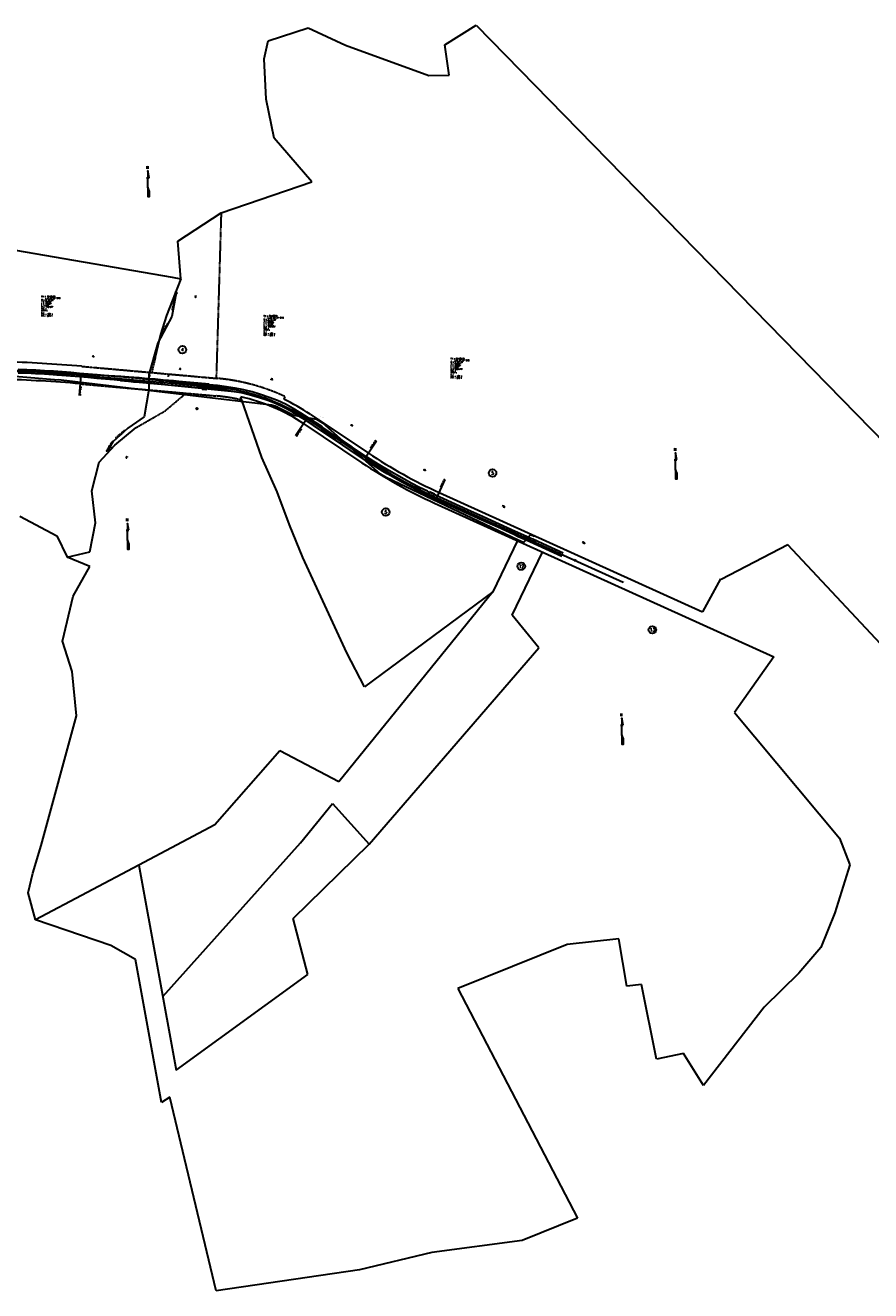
# Model space of a CAD drawing. Header units: feet. Extents: x 1619530 to 2197648, y 451737 to 1192146.
# Tile 2 of 42: x 2188738 to 2193553, y 451737 to 458941. Entities that reach past the tile are written whole.
import ezdxf
from ezdxf.enums import TextEntityAlignment as Align

# ---------------------------------------------------------------- set-up
doc = ezdxf.new("R2010")
doc.units = ezdxf.units.FT
doc.header["$LTSCALE"] = 0.5
doc.header["$MEASUREMENT"] = 0
for name, pattern in [('DGN Style 3', [51.251357, 36.608112, -14.643245]), ('PHANTOM', [2.5, 1.25, -0.25, 0.25, -0.25, 0.25, -0.25]), ('PHANTOM2', [1.25, 0.625, -0.125, 0.125, -0.125, 0.125, -0.125])]:
    doc.linetypes.add(name, pattern=pattern)
for name, color, linetype, lineweight in [('borings', 1, 'Continuous', 35), ('RD_EX_BldgApp_txCode', 7, 'Continuous', 0), ('RD_EX_Bridge', 1, 'Continuous', 30), ('RD_EX_DR_Pipe', 94, 'Continuous', 30), ('RD_EX_DR_Pipe_txCode', 7, 'Continuous', 0), ('RD_EX_DV_Prop', 7, 'Continuous', 30), ('RD_EX_DV_TX_Prop', 7, 'Continuous', 30), ('RD_EX_GuardRail', 30, 'Continuous', 30), ('RD_EX_Misc', 6, 'Continuous', 30), ('RD_EX_Road', 253, 'Continuous', 30), ('RD_EX_RW', 2, 'Continuous', 30), ('RD_EX_TX_BldgApp_ELEV', 216, 'Continuous', 0), ('RD_EX_TX_Driveway_ELEV', 216, 'Continuous', 0), ('RD_HC_Cl', 216, 'Continuous', 30), ('RD_HC_Data', 216, 'Continuous', 30), ('RD_HC_Data_Tic', 4, 'Continuous', 30), ('RD_HC_TX_Sta50', 7, 'Continuous', 30), ('RD_TX_Pipe_ElevEX', 212, 'Continuous', 30)]:
    doc.layers.add(name, color=color, linetype=linetype, lineweight=lineweight)
doc.styles.get("Standard").update_dxf_attribs({"font": 'simplex.shx'})
doc.styles.add('Style-ITALICS', font='ITALICS.shx')
doc.styles.add('Style-STANDARD', font='STANDARD.shx')
doc.styles.add('Style-Symbol', font='symbol.ttf')
doc.styles.add('Style-WORKING', font='WORKING.shx')

# ---------------------------------------------------------------- blocks, each defined once
blk = doc.blocks.new('NA1')
at = {"layer": 'RD_EX_Misc'}
for points in [[(0.1, 31.1), (0.1, 70.3), (7.9, 31.1)], [(0.1, -76.7), (0.1, -23.3), (9.9, -47.3), (9.9, -47.1), (9.9, -47.3), (9.9, -76.7)]]:
    blk.add_hatch(color=256, dxfattribs=at).paths.add_polyline_path(points)
for p, q in [((-7.8, 31.1), (0.1, 31.1)), ((0.1, -23.3), (0.1, 31.1)), ((7.9, 31.1), (7.9, 31.5))]:
    blk.add_line(p, q, dxfattribs=at)
at = {"layer": 'RD_EX_Misc', "flags": 128}
for points in [[(7.9, 31.1), (0.1, 70.3), (0.1, 70.3), (0.1, 31.1)], [(9.9, -47.3), (0.1, -23.3), (0.1, -76.7), (9.9, -76.7), (9.9, -47.1)]]:
    blk.add_lwpolyline(points, close=True, dxfattribs=at)
at = {"layer": 'RD_EX_Misc', "style": 'Style-STANDARD'}
blk.add_text('N', height=15, dxfattribs=at).set_placement((-3.2, 82.5), align=Align.CENTER)
blk = doc.blocks.new('FME-CPT red')
at = {"true_color": 0xffffff}
h = blk.add_hatch(color=7, dxfattribs=at)
h.dxf.hatch_style = 1
h.paths.add_polyline_path([(0, 0), (-0.1, 0), (-0.16, -0.09), (0, -0.09)])
h = blk.add_hatch(color=1)
h.dxf.hatch_style = 1
h.paths.add_polyline_path([(0, 0.17), (0, 0), (-0.1, 0)])
h = blk.add_hatch(color=7, dxfattribs=at)
h.dxf.hatch_style = 1
h.paths.add_polyline_path([(0, 0.17), (0, 0), (0.1, 0)])
h = blk.add_hatch(color=1)
h.dxf.hatch_style = 1
h.paths.add_polyline_path([(0, 0), (0.1, 0), (0.16, -0.09), (0, -0.09)])
at = {"color": 7, "lineweight": 35}
for p, q in [((0, 0.17), (-0.16, -0.09)), ((0, 0.17), (0.16, -0.09)), ((0.16, -0.09), (-0.16, -0.09))]:
    blk.add_line(p, q, dxfattribs=at)
for points in [[(0.23, 0), (-0.23, 0)], [(0, -0.21), (0, 0.25)]]:
    blk.add_lwpolyline(points, dxfattribs=at)
at = {"color": 7}
blk.add_lwpolyline([(0, 0), (0.1, 0), (0.16, -0.09), (0, -0.09)], close=True, dxfattribs=at)
blk = doc.blocks.new('FME-STB red')
h = blk.add_hatch(color=1)
edge = h.paths.add_edge_path()
edge.add_line((0, 0), (0, -0.14))
edge.add_arc((0, 0), 0.141, 270, 360)
edge.add_line((0.14, 0), (0, 0))
edge = h.paths.add_edge_path()
edge.add_line((-0.14, 0), (0, 0))
edge.add_line((0, 0), (0, 0.14))
edge.add_arc((0, 0), 0.141, 90, 180)
at = {"true_color": 0xffffff}
h = blk.add_hatch(color=7, dxfattribs=at)
edge = h.paths.add_edge_path()
edge.add_line((0, 0), (0, 0.14))
edge.add_arc((0, 0), 0.141, 0, 90, ccw=False)
edge.add_line((0.14, 0), (0, 0))
edge = h.paths.add_edge_path()
edge.add_line((-0.14, 0), (0, 0))
edge.add_line((0, 0), (0, -0.14))
edge.add_arc((0, 0), 0.141, 180, 270, ccw=False)
at = {"color": 7, "lineweight": 35}
for points in [[(0.23, 0), (-0.23, 0)], [(0, -0.23), (0, 0.23)]]:
    blk.add_lwpolyline(points, dxfattribs=at)
blk.add_circle((0, 0), 0.141, dxfattribs=at)
blk = doc.blocks.new('FME-AP red')
h = blk.add_hatch(color=1)
h.dxf.hatch_style = 1
h.paths.add_polyline_path([(-0.15, 0), (0, 0.15), (0, 0)])
at = {"true_color": 0xffffff}
h = blk.add_hatch(color=7, dxfattribs=at)
h.dxf.hatch_style = 1
h.paths.add_polyline_path([(0.15, 0), (0, 0.15), (0, 0)])
h = blk.add_hatch(color=7, dxfattribs=at)
h.dxf.hatch_style = 1
h.paths.add_polyline_path([(0, -0.15), (-0.15, 0), (0, 0)])
h = blk.add_hatch(color=1)
h.dxf.hatch_style = 1
h.paths.add_polyline_path([(0, -0.15), (0.15, 0), (0, 0)])
at = {"color": 7, "lineweight": 35}
for p, q in [((0, 0.15, 10.2), (-0.15, 0, 10.2)), ((0.15, 0, 10.2), (0, 0.15, 10.2)), ((0.15, 0, 10.2), (0, -0.15, 10.2)), ((-0.15, 0, 10.2), (0, -0.15, 10.2))]:
    blk.add_line(p, q, dxfattribs=at)
for points in [[(0.23, 0), (-0.23, 0)], [(0, 0.23), (0, -0.23)]]:
    blk.add_lwpolyline(points, dxfattribs=at)
blk = doc.blocks.new('fme-stb2 red')
h = blk.add_hatch(color=1)
h.dxf.hatch_style = 1
h.paths.add_polyline_path([(-0.14, 0.14), (0, 0.14), (0, 0), (-0.14, 0)])
at = {"true_color": 0xffffff}
h = blk.add_hatch(color=7, dxfattribs=at)
h.dxf.hatch_style = 1
h.paths.add_polyline_path([(0, 0), (-0.14, 0), (-0.14, -0.14), (0, -0.14)])
h = blk.add_hatch(color=7, dxfattribs=at)
h.dxf.hatch_style = 1
h.paths.add_polyline_path([(0.14, 0.14), (0, 0.14), (0, 0), (0.14, 0)])
h = blk.add_hatch(color=1)
h.dxf.hatch_style = 1
h.paths.add_polyline_path([(0, 0), (0.14, 0), (0.14, -0.14), (0, -0.14)])
at = {"color": 7, "lineweight": 35}
for points in [[(0.23, 0), (-0.23, 0)], [(0, -0.23), (0, 0.23)]]:
    blk.add_lwpolyline(points, dxfattribs=at)
at = {"color": 7, "lineweight": 35, "flags": 128}
blk.add_lwpolyline([(0.14, 0.14), (-0.14, 0.14), (-0.14, -0.14), (0.14, -0.14)], close=True, dxfattribs=at)

msp = doc.modelspace()

# ---------------------------------------------------------------- linework, layer by layer
at = {"layer": 'RD_EX_Bridge'}
for p, q in [((2189346.3746, 456936.5143), (2189344.2659, 456911.169)), ((2189718.5561, 456877.8038), (2189344.2659, 456911.169)), ((2189720.6615, 456903.1787), (2189346.3746, 456936.5143)), ((2189718.5561, 456877.8038), (2189720.6615, 456903.1787)), ((2191041.0713, 456284.3416), (2191030.2691, 456260.7569)), ((2191030.2691, 456260.7569), (2191057.0937, 456248.2844)), ((2191068.0655, 456271.6358), (2191041.0713, 456284.3416)), ((2191057.0937, 456248.2844), (2191068.0655, 456271.6358))]:
    msp.add_line(p, q, dxfattribs=at)
at = {"layer": 'RD_EX_DR_Pipe', "linetype": 'Continuous', "flags": 128}
msp.add_lwpolyline([(2191635.3518, 456030.0827), (2191615.7079, 456039.6881), (2191575.8341, 455996.022), (2191545.2659, 456010.2964), (2190793.8391, 456366.8927), (2190761.7865, 456386.0727), (2190431.8238, 456676.526), (2190399.2454, 456695.7014), (2190267.0308, 456718.6578), (2190249.4331, 456728.9678), (2190160.9822, 456771.6906), (2190140.6911, 456778.6147), (2188942.3718, 456919.9846), (2188905.3488, 456923.2786), (2187503.6691, 457039.3092), (2187477.9314, 457038.3294), (2187235.7319, 456912.1893), (2187210.4583, 456905.192)], dxfattribs=at)
at = {"layer": 'RD_EX_DV_Prop'}
for p, q in [((2190120.9552341, 458852.5662566), (2190349.7422698, 458925.6510041)), ((2190349.7422698, 458925.6510041), (2190562.6413168, 458827.1454748)), ((2191127.6505214, 458829.3364966), (2191306.6551928, 458940.5524167)), ((2191306.6551928, 458940.5524167), (2194517.9271491, 455656.3818867)), ((2190097.6528509, 458748.7647311), (2190120.9552341, 458852.5662566)), ((2190562.6413168, 458827.1454748), (2191035.5001876, 458654.5686221)), ((2191153.0713031, 458656.6870206), (2191127.6505214, 458829.3364966)), ((2190110.3632418, 458519.9776955), (2190097.6528509, 458748.7647311)), ((2191035.5001876, 458654.5686221), (2191153.0713031, 458656.6870206)), ((2190155.3622648, 458297.4180256), (2190110.3632418, 458519.9776955)), ((2190370.4128103, 458049.9626034), (2190155.3622648, 458297.4180256)), ((2189853.4763339, 457873.3181386), (2190370.4128103, 458049.9626034)), ((2189607.6779792, 457711.5008884), (2189853.4763339, 457873.3181386)), ((2188060.9170419, 457767.5604217), (2189573.7074905, 457506.4449604)), ((2189624.792105, 457497.6274915), (2189607.6779792, 457711.5008884)), ((2189624.792105, 457497.6274915), (2189543.17909, 457288.5196325)), ((2189573.7074905, 457506.4449604), (2189624.792105, 457497.6274915)), ((2189543.17909, 457288.5196325), (2189509.0302083, 457179.5763318)), ((2189509.0302083, 457179.5763318), (2189478.7317626, 457051.1211856)), ((2190084.8532209, 456479.9048055), (2189971.6121182, 456806.9922679)), ((2189247.54824, 456551.0185637), (2189369.9583562, 456651.091215)), ((2189158.0307709, 456453.5752206), (2189247.54824, 456551.0185637)), ((2190172.8991479, 456285.2294081), (2190084.8532209, 456479.9048055)), ((2189117.9513518, 456289.8597886), (2189158.0307709, 456453.5752206)), ((2189137.441033, 456108.8359304), (2189117.9513518, 456289.8597886)), ((2190242.7071565, 456097.807846), (2190172.8991479, 456285.2294081)), ((2188706.145113, 456145.5693796), (2188918.6180653, 456035.1540408)), ((2189105.5752897, 455942.7655104), (2189137.441033, 456108.8359304)), ((2190318.4540861, 455911.8426808), (2190242.7071565, 456097.807846)), ((2188918.6180653, 456035.1540408), (2188977.5823204, 455912.4679739)), ((2191540.4118563, 456007.0947369), (2191401.0782136, 455715.7543217)), ((2193081.582812, 455982.4871826), (2192701.5619851, 455786.5849734)), ((2194066.985654, 454929.3286893), (2193081.582812, 455982.4871826)), ((2188977.5823204, 455912.4679739), (2189105.5752897, 455942.7655104)), ((2189105.8969265, 455860.3160072), (2188977.5823204, 455912.4679739)), ((2190569.9336622, 455367.4731875), (2190318.4540861, 455911.8426808)), ((2191511.3851866, 455582.3081242), (2191683.6356301, 455942.2030625)), ((2189011.011923, 455691.0233582), (2189105.8969265, 455860.3160072)), ((2192696.9408602, 455788.6952503), (2192595.770014, 455601.3924674)), ((2188949.716768, 455434.8134099), (2189011.011923, 455691.0233582)), ((2191401.0782136, 455715.7543217), (2190523.0100519, 454634.1779257)), ((2191401.0782136, 455715.7543217), (2190669.5267579, 455175.0601659)), ((2191663.4010664, 455396.6030559), (2191511.3851866, 455582.3081242)), ((2189005.8755639, 455262.5146054), (2188949.716768, 455434.8134099)), ((2190697.0146137, 454278.4809869), (2191663.4010664, 455396.6030559)), ((2190669.5267579, 455175.0601659), (2190569.9336622, 455367.4731875)), ((2193001.9333328, 455344.9101475), (2192776.8278796, 455029.3934877)), ((2189030.5315732, 455009.1816188), (2189005.8755639, 455262.5146054)), ((2192776.8278796, 455029.3934877), (2193376.0616806, 454313.6539775)), ((2188828.8036076, 454271.704085), (2189030.5315732, 455009.1816188)), ((2190188.6983672, 454809.6624048), (2189818.1291369, 454390.0072274)), ((2190523.0100519, 454634.1779257), (2190188.6983672, 454809.6624048)), ((2190305.3066212, 454286.680716), (2190487.5777592, 454511.5973278)), ((2190487.5777592, 454511.5973278), (2190697.0146137, 454278.4809869)), ((2189818.1291369, 454390.0072274), (2189383.9156929, 454160.2782072)), ((2193376.0616806, 454313.6539775), (2193434.2119719, 454161.2601106)), ((2188781.9353954, 454113.4796524), (2188828.8036076, 454271.704085)), ((2189521.3844135, 453411.0654809), (2190305.3066212, 454286.680716)), ((2190263.1798295, 453855.2815271), (2190697.0146137, 454278.4809869)), ((2188754.8494242, 454002.8882885), (2188781.9353954, 454113.4796524)), ((2189383.9156929, 454160.2782072), (2188795.5213102, 453849.1264591)), ((2189383.9156929, 454160.2782072), (2189598.1258855, 452992.8198819)), ((2193434.2119719, 454161.2601106), (2193349.2203787, 453887.956686)), ((2188795.5213102, 453849.1264591), (2188754.8494242, 454002.8882885)), ((2193349.2203787, 453887.956686), (2193269.2846155, 453691.8352204)), ((2189226.1986087, 453701.4661804), (2188795.5213102, 453849.1264591)), ((2190347.1966155, 453537.3103061), (2190263.1798295, 453855.2815271)), ((2192117.6141397, 453739.6891079), (2191824.6257948, 453707.3345667)), ((2192163.8889687, 453471.5361644), (2192117.6141397, 453739.6891079)), ((2189366.4016203, 453622.377302), (2189226.1986087, 453701.4661804)), ((2191824.6257948, 453707.3345667), (2191200.9021402, 453457.48561)), ((2193269.2846155, 453691.8352204), (2193142.8745713, 453544.047007)), ((2189513.7945301, 452808.1213495), (2189366.4016203, 453622.377302)), ((2189598.1258855, 452992.8198819), (2190347.1966155, 453537.3103061)), ((2193142.8745713, 453544.047007), (2192946.7531057, 453350.7139983)), ((2191200.9021402, 453457.48561), (2191883.9424535, 452150.7216421)), ((2192247.4382378, 453480.2252884), (2192163.8889687, 453471.5361644)), ((2192332.3631115, 453055.1375714), (2192247.4382378, 453480.2252884)), ((2192946.7531057, 453350.7139983), (2192600.9844554, 452904.5609012)), ((2192487.5872099, 453087.6695681), (2192332.3631115, 453055.1375714)), ((2192600.9844554, 452904.5609012), (2192487.5872099, 453087.6695681)), ((2189560.5288673, 452838.6784162), (2189513.7945301, 452808.1213495)), ((2189825.834141, 451737.3025051), (2189560.5288673, 452838.6784162)), ((2191883.9424535, 452150.7216421), (2191567.58694, 452023.100952)), ((2191567.58694, 452023.100952), (2191053.5092305, 451954.7969207)), ((2191053.5092305, 451954.7969207), (2190641.887568, 451855.9358227)), ((2190641.887568, 451855.9358227), (2189825.834141, 451737.3025051))]:
    msp.add_line(p, q, dxfattribs=at)
at = {"layer": 'RD_EX_DV_Prop', "linetype": 'PHANTOM2'}
for p, q in [((2189853.4763339, 457873.3181386), (2189825.4725121, 456931.1895642)), ((2189478.7317626, 457051.1211856), (2189458.1506468, 456963.8642264)), ((2189533.0389259, 456744.3844205), (2189653.6012833, 456846.0832978)), ((2189369.9583562, 456651.091215), (2189533.0389259, 456744.3844205))]:
    msp.add_line(p, q, dxfattribs=at)
at = {"layer": 'RD_EX_DV_TX_Prop'}
for centre, radius in [((2189632.8869014, 457093.7773866), 21.3942821), ((2189715.3251641, 456757.9349986), 4.2788564), ((2191399.1934614, 456391.6029119), 21.3942821), ((2190791.0201867, 456169.5488252), 21.3942821), ((2191562.8549104, 455861.2967717), 21.3942821), ((2192309.5658363, 455499.4379844), 21.3942821)]:
    msp.add_circle(centre, radius, dxfattribs=at)
at = {"layer": 'RD_EX_GuardRail', "linetype": 'Continuous'}
for p, q in [((2191028.7221, 456260.5571), (2191057.9042, 456246.8411)), ((2191040.7181, 456285.7377), (2191069.4286, 456272.0439))]:
    msp.add_line(p, q, dxfattribs=at)
at = {"layer": 'RD_EX_GuardRail', "linetype": 'Continuous', "flags": 128}
for points in [[(2189785.1428, 456897.8727), (2189719.8613, 456903.6253), (2189672.8216, 456907.8412), (2189627.7756, 456911.8991), (2189582.7461, 456915.8756), (2189552.8054, 456918.6251), (2189522.8532, 456921.2365), (2189477.9486, 456925.4004), (2189447.447, 456928.1634), (2189417.5763, 456930.802), (2189387.5484, 456933.3673), (2189355.5431, 456936.154), (2189328.3133, 456938.4062), (2189282.6567, 456942.317), (2188175.8102, 457001.541), (2188145.6865, 457002.3435), (2188100.3413, 457003.3835)], [(2189781.5376, 456871.3893), (2189717.9041, 456877.4749), (2189670.6329, 456881.687), (2189625.6598, 456885.8397), (2189580.6974, 456889.7862), (2189550.7628, 456892.5798), (2189520.9018, 456895.1433), (2189476.1235, 456899.2184), (2189445.5193, 456901.8156), (2189415.9958, 456904.5945), (2189385.9118, 456907.2042), (2189353.9954, 456909.9717), (2189326.6346, 456912.3098), (2189280.4458, 456916.4424)]]:
    msp.add_lwpolyline(points, dxfattribs=at)
at = {"layer": 'RD_EX_Road', "flags": 128}
for points in [[(2189932.7143, 456875.2823), (2189346.4071, 456934.2637), (2189296.8877, 456937.6757), (2189246.445, 456942.0736), (2189147.2739, 456950.8853), (2189096.7976, 456955.1951), (2189046.9598, 456959.2427), (2188997.0559, 456963.2701), (2188948.0827, 456967.0953), (2188898.2061, 456970.7935), (2188847.5921, 456974.5107), (2188798.0102, 456977.4199), (2188747.3775, 456979.7116), (2188698.3148, 456981.2353)], [(2191794.1046, 455917.366), (2191703.4765, 455958.141), (2191611.663, 456000.2525), (2191589.9414, 456009.6516), (2191545.8625, 456029.2846), (2191520.5934, 456041.6805), (2191429.4732, 456082.9599), (2191338.4376, 456123.6809), (2191247.5719, 456164.8559), (2191155.7918, 456206.4197), (2191110.4745, 456226.8623), (2191064.6608, 456246.8831), (2191058.2789, 456250.576), (2191031.5855, 456263.8143), (2191019.8273, 456269.5388), (2190974.6581, 456291.7245), (2190929.6915, 456314.5508), (2190885.5258, 456338.3583), (2190842.021, 456362.6934), (2190803.3507, 456384.7167), (2190798.6634, 456387.5144), (2190775.9416, 456400.7199), (2190755.2737, 456413.3833), (2190712.8818, 456440.4952), (2190670.7517, 456467.437), (2190587.4445, 456522.6543), (2190504.3277, 456578.6091), (2190421.5213, 456633.7736), (2190379.6206, 456661.9071), (2190337.8486, 456690.2708), (2190296.6794, 456716.2005), (2190273.4467, 456730.1676), (2190257.3408, 456739.8566), (2190254.6148, 456742.0215), (2190211.3854, 456765.0606), (2190166.8406, 456785.2561), (2190120.2735, 456804.1321), (2190072.603, 456819.6545), (2190026.1808, 456833.3142), (2189977.0096, 456845.643), (2189929.3388, 456855.0012), (2189344.4838, 456913.027), (2189295.6915, 456917.2912), (2189245.1903, 456921.7162), (2189145.7314, 456930.6975), (2189095.2852, 456935.0872), (2189046.0725, 456939.1425), (2188995.7393, 456943.0541), (2188946.9198, 456947.1271), (2188917.0492, 456948.9645), (2188896.7853, 456950.3649), (2188846.6346, 456953.9815), (2188797.2099, 456956.9679), (2188747.0833, 456959.4696), (2188698.0345, 456961.0147)], [(2189929.3388, 456855.0012), (2189881.0413, 456863.0886), (2189831.2853, 456869.3308), (2189781.0063, 456873.9841), (2189718.5673, 456879.493)], [(2189932.7143, 456875.2823), (2189883.933, 456882.7937), (2189832.9032, 456889.4969), (2189782.9157, 456894.568), (2189720.4092, 456901.2809)], [(2191800.9288, 455936.3567), (2191710.5848, 455977.3218), (2191628.5539, 456014.4703), (2191620.1766, 456018.2016), (2191608.8774, 456023.3095), (2191528.5608, 456059.7798), (2191437.4885, 456101.1333), (2191346.0897, 456142.9524), (2191255.9057, 456183.3189), (2191164.5158, 456224.6429), (2191119.006, 456244.8594), (2191073.4662, 456266.6763), (2191066.8975, 456269.1166), (2191039.9472, 456281.8648), (2191027.9027, 456288.6364), (2190983.8088, 456309.6139), (2190939.4758, 456332.3003), (2190895.4067, 456356.0734), (2190851.5236, 456380.6786), (2190808.9391, 456405.5142), (2190766.5316, 456430.7872), (2190723.7842, 456457.612), (2190682.127, 456484.502), (2190598.8439, 456539.8365), (2190516.2814, 456594.9619), (2190432.946, 456651.0348), (2190426.4158, 456655.8099), (2190391.2512, 456679.404), (2190349.5122, 456706.5559), (2190307.192, 456733.4338), (2190264.3267, 456759.5871), (2190219.6675, 456783.5461), (2190174.5176, 456804.1367), (2190126.5248, 456822.7058), (2190078.636, 456838.9375), (2190030.5477, 456853.3002), (2189982.5321, 456865.4432), (2189932.7143, 456875.2823)]]:
    msp.add_lwpolyline(points, dxfattribs=at)
at = {"layer": 'RD_EX_RW', "linetype": 'PHANTOM'}
for p, q in [((2189058.9887001, 456999.3711836), (2189831.9480002, 456930.6135452)), ((2189050.1271629, 456899.7645916), (2189823.0876501, 456831.0068476))]:
    msp.add_line(p, q, dxfattribs=at)
at = {"layer": 'RD_EX_RW'}
for p, q in [((2189971.6121182, 456806.9922679), (2189965.0472271, 456825.9544074)), ((2190216.8768264, 456827.1332645), (2190209.6894071, 456811.7273888)), ((2190360.2119004, 456726.9972179), (2190691.9635036, 456505.4106599)), ((2190323.5537329, 456672.1138985), (2190655.305386, 456450.5273071)), ((2191096.1482698, 456280.8394854), (2192595.770014, 455601.3924674)), ((2191068.9101881, 456220.7222092), (2193001.9333328, 455344.9101475))]:
    msp.add_line(p, q, dxfattribs=at)
for centre, radius, start, end in [((2188419.9786554, 449815.7639698), 7211.9724375, 84.9166951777, 88.50783653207), ((2188419.9786554, 449815.7639698), 7111.9724375, 84.9167043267, 88.50783416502), ((2189729.8903111, 455783.3018977), 1068.8419112, 56.2598845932, 77.2903243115), ((2189729.8903126, 455783.3018975), 1134.8419107, 56.2598846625, 64.9891823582), ((2192264.8156476, 458860.2280508), 2831.7889772, 236.2598673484, 245.6257072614), ((2192264.8156476, 458860.2280508), 2897.7889772, 236.259868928, 245.6257037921)]:
    msp.add_arc(centre, radius, start, end, dxfattribs=at)
at = {"layer": 'RD_EX_RW', "linetype": 'PHANTOM'}
for centre, radius, start, end in [((2189729.8903126, 455783.3018975), 1151.8419112, 64.9891823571, 84.9167043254), ((2189729.8903111, 455783.3018977), 1051.8419112, 76.7142250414, 84.9167020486)]:
    msp.add_arc(centre, radius, start, end, dxfattribs=at)
at = {"layer": 'RD_HC_Cl'}
for p, q in [((2189597.8149, 457417.3209), (2189572.5738, 457283.4139)), ((2189572.5738, 457283.4139), (2189492.2615, 457132.6728)), ((2189492.2615, 457132.6728), (2189442.5443, 456952.0897)), ((2189054.5576432, 456949.5678657), (2189827.5177772, 456880.8101072)), ((2189442.5443, 456952.0897), (2189441.6483, 456867.3161)), ((2189441.6483, 456867.3161), (2189415.2248, 456710.971)), ((2189415.2248, 456710.971), (2189321.4455, 456647.0403)), ((2190341.8826856, 456699.5554973), (2190673.6350034, 456477.9684798)), ((2189321.4455, 456647.0403), (2189236.7458, 456569.1434)), ((2189236.7458, 456569.1434), (2189203.5035, 456513.568)), ((2191082.5298608, 456250.780467), (2192143.5902, 455770.0364))]:
    msp.add_line(p, q, dxfattribs=at)
at = {"layer": 'RD_HC_Cl', "extrusion": (0, 0, -1)}
for centre, radius, start, end in [((-2188419.9785355, 449815.7641714), 7161.9722, 91.49215996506, 95.08329909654), ((-2189729.8902201, 455783.3018235), 1101.8419, 95.0832990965, 123.7401132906)]:
    msp.add_arc(centre, radius, start, end, dxfattribs=at)
at = {"layer": 'RD_HC_Cl'}
msp.add_arc((2192264.8157803, 458860.2285805), 2864.7896, 236.2598867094, 245.6257221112, dxfattribs=at)
at = {"layer": 'RD_HC_Data', "linetype": 'Continuous'}
for p, q in [((2189054.5576432, 456949.5678657), (2189044.2833477, 456834.0664147)), ((2190341.8826856, 456699.5554973), (2190277.4767774, 456603.1292285)), ((2190673.6350034, 456477.9684798), (2190738.3797815, 456574.9020929)), ((2191082.5298608, 456250.780467), (2191130.0219901, 456355.6013443))]:
    msp.add_line(p, q, dxfattribs=at)
at = {"layer": 'RD_HC_Data_Tic', "linetype": 'Continuous'}
for p, q in [((2189597.8149, 457417.3209), (2189589.9533462, 457418.8027812)), ((2189597.8149, 457417.3209), (2189605.6764538, 457415.8390188)), ((2189579.291385, 457319.0514775), (2189583.2221619, 457318.3105369)), ((2189542.605043, 457227.1644414), (2189546.1352611, 457225.2836011)), ((2189495.5840357, 457138.9089891), (2189499.1142538, 457137.0281488)), ((2189467.5932431, 457043.0726154), (2189471.4497542, 457042.0108609)), ((2188814.4249673, 456966.8660309), (2188814.6452677, 456970.8599598)), ((2188914.2314953, 456960.6616378), (2188914.5075383, 456964.6521014)), ((2189013.9416678, 456953.0643326), (2189014.2733994, 456957.0505531)), ((2189113.5584219, 456944.3195209), (2189112.8495902, 456936.3509855)), ((2189113.5584219, 456944.3195209), (2189114.2672536, 456952.2880564)), ((2189213.1651154, 456935.4591248), (2189213.5195312, 456939.4433925)), ((2189312.7718088, 456926.5987287), (2189313.1262247, 456930.5829964)), ((2189412.3785023, 456917.7383325), (2189412.7329181, 456921.7226003)), ((2189442.484778, 456946.458126), (2189450.4843312, 456946.3735761)), ((2189511.9851957, 456908.8779364), (2189512.3396116, 456912.8622041)), ((2189611.5918892, 456900.0175403), (2189612.3007209, 456907.9860758)), ((2189438.1731738, 456846.75414), (2189442.1172421, 456846.0875628)), ((2189711.1985826, 456891.1571441), (2189711.5529985, 456895.1414119)), ((2189810.8052761, 456882.296748), (2189811.1596919, 456886.2810157)), ((2189910.0548422, 456870.3143724), (2189910.7088911, 456874.2605377)), ((2190007.8321096, 456849.5118772), (2190008.8411179, 456853.3825235)), ((2190103.321581, 456819.9331906), (2190100.6102565, 456812.4066563)), ((2190103.321581, 456819.9331906), (2190106.0329054, 456827.459725)), ((2190195.737263, 456781.8217809), (2190197.4284205, 456785.4466928)), ((2189421.5087423, 456748.1524325), (2189425.4528106, 456747.4858553)), ((2190284.3184635, 456735.4913506), (2190286.3311959, 456738.9480699)), ((2189363.7555476, 456675.8836691), (2189366.0086608, 456672.5786001)), ((2190368.5999978, 456681.7102278), (2190370.8217048, 456685.0364897)), ((2190451.7565445, 456626.1675528), (2190453.9782515, 456629.4938147)), ((2189219.4364282, 456540.2051116), (2189212.5708808, 456544.3117233)), ((2189285.5309997, 456614.0103336), (2189288.2387208, 456611.0661451)), ((2190534.9130911, 456570.6248778), (2190530.4696771, 456563.9723541)), ((2190534.9130911, 456570.6248778), (2190539.3565051, 456577.2774015)), ((2189219.4364282, 456540.2051116), (2189226.3019755, 456536.0985)), ((2190618.0696378, 456515.0822028), (2190620.2913448, 456518.4084647)), ((2190701.3322879, 456459.6997177), (2190703.5153222, 456463.0514875)), ((2190786.0619503, 456406.5972792), (2190788.1266797, 456410.0231941)), ((2190872.5932456, 456356.4842113), (2190874.5371545, 456359.9800972)), ((2190960.8207489, 456309.4215689), (2190957.1793086, 456302.2983735)), ((2190960.8207489, 456309.4215689), (2190964.4621892, 456316.5447643)), ((2191050.6369686, 456265.4666905), (2191052.3322817, 456269.0896608)), ((2191141.6342702, 456224.0015054), (2191143.2850524, 456227.6449815)), ((2191232.7211728, 456182.7319504), (2191234.371955, 456186.3754265)), ((2191323.8080755, 456141.4623954), (2191325.4588577, 456145.1058715)), ((2191414.8949781, 456100.1928404), (2191411.5934137, 456092.9058882)), ((2191414.8949781, 456100.1928404), (2191418.1965425, 456107.4797926)), ((2191505.9818807, 456058.9232854), (2191507.6326629, 456062.5667615)), ((2191597.0687833, 456017.6537304), (2191598.7195655, 456021.2972065)), ((2191688.155686, 455976.3841754), (2191689.8064682, 455980.0276515)), ((2191779.2425886, 455935.1146204), (2191780.8933708, 455938.7580965)), ((2191870.3294912, 455893.8450654), (2191867.0279268, 455886.5581132)), ((2191870.3294912, 455893.8450654), (2191873.6310556, 455901.1320176)), ((2191961.4163939, 455852.5755104), (2191963.0671761, 455856.2189865)), ((2192052.5032965, 455811.3059554), (2192054.1540787, 455814.9494315)), ((2192143.5901991, 455770.0364004), (2192145.2409813, 455773.6798765))]:
    msp.add_line(p, q, dxfattribs=at)

# ---------------------------------------------------------------- block references
at = {"layer": 'borings', "linetype": 'DGN Style 3'}
for name, p, xscale, yscale, zscale, rotation in [('FME-CPT red', (2189577.002, 456907.8, 42.044), 25, 25, 25, 355), ('fme-stb2 red', (2189749.726, 456872.791, 41.015), 22, 22, 22, 355), ('FME-AP red', (2189750.749, 456882.674, 41.549), 23, 23, 23, 355), ('FME-STB red', (2189751.673, 456892.588, 42.134), 23, 23, 23, 354.9167009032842)]:
    msp.add_blockref(name, p, dxfattribs=dict(at, xscale=xscale, yscale=yscale, zscale=zscale, rotation=rotation))
at = {"layer": 'RD_EX_Misc'}
for p in [(2189436.1710225, 458041.956512), (2192441.4744024, 456436.1110696), (2189320.5824309, 456034.649709), (2192135.5046013, 454925.5276449)]:
    msp.add_blockref('NA1', p, dxfattribs=at)

# ---------------------------------------------------------------- texts
at = {"layer": 'borings', "color": 7, "linetype": 'DGN Style 3', "char_height": 4, "attachment_point": 1, "rotation": 354.9167009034}
for s, width, insert in [('CPT-2', 8.477486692, (2189580.3237273, 456914.4965224)), ('BS-2', 8.429714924, (2189754.7815577, 456869.4527781)), ('STB-2/DH-1', 8.429714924, (2189756.7206242, 456900.5361352)), ('DMT-2', 8.429714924, (2189758.4107477, 456884.2949034))]:
    msp.add_mtext_dynamic_manual_height_columns(s, width=width, gutter_width=2.4375, heights=[0], dxfattribs=dict(at, insert=insert))
at = {"layer": 'RD_EX_BldgApp_txCode', "style": 'Style-WORKING'}
for p in [(2188916.0013625, 456909.733), (2188930.8437625, 456906.8538)]:
    msp.add_text('C 28X28 BRICK', height=1, dxfattribs=at).set_placement(p, align=Align.TOP_CENTER)
for s, p in [('1715', (2188915.8085203, 456911.733)), ('1714', (2188930.6745409, 456908.8538))]:
    msp.add_text(s, height=1, dxfattribs=at).set_placement(p, align=Align.CENTER)
at = {"layer": 'RD_EX_DR_Pipe_txCode', "style": 'Style-WORKING'}
for s, p in [('1718', (2188905.6910203, 456925.2786)), ('1701', (2188942.6706829, 456921.9846)), ('1643', (2190140.9388191, 456780.6147)), ('1640', (2190161.1865817, 456773.6906)), ('1628', (2190249.6572595, 456730.9678)), ('1625', (2190267.2549595, 456720.6578)), ('1610', (2190399.493073, 456697.7014)), ('1608', (2190432.0045611, 456678.526)), ('1564', (2190762.0342801, 456388.0727)), ('1554', (2190794.1343059, 456368.8927)), ('1475', (2191616.006829, 456041.6881)), ('1506', (2191545.4468442, 456012.2964)), ('1489', (2191576.1056243, 455998.022)), ('1468', (2191635.5995191, 456032.0827))]:
    msp.add_text(s, height=1, dxfattribs=at).set_placement(p, align=Align.CENTER)
for s, p in [('PB', (2188905.4039282, 456921.2786)), ('PA 30" RC', (2188942.8120067, 456917.9846)), ('PB', (2190140.7462282, 456776.6147)), ('PA 36" RC', (2190161.4183793, 456769.6906)), ('PB', (2190249.4882282, 456726.9678)), ('PA 36" RC', (2190267.4669793, 456716.6578)), ('PB', (2190399.3005282, 456693.7014)), ('PA 36" RC', (2190432.2599793, 456674.526)), ('PB', (2190761.8416282, 456384.0727)), ('PA 36" RC', (2190794.2752793, 456364.8927)), ('PB', (2191545.3210282, 456008.2964)), ('PA 24" RC', (2191576.3412647, 455994.022)), ('PB', (2191615.7630282, 456037.6881)), ('PA 24" RC', (2191635.8589647, 456028.0827))]:
    msp.add_text(s, height=1, dxfattribs=at).set_placement(p, align=Align.TOP_CENTER)
at = {"layer": 'RD_EX_DV_TX_Prop'}
for s, height, p in [('4', 18, (2189632.8869014, 457093.7773866)), ('11', 3.6, (2189715.3251641, 456757.9349986)), ('5', 18, (2191399.1934614, 456391.6029119)), ('5', 18, (2190791.0201867, 456169.5488252)), ('12', 18, (2191562.8549104, 455861.2967717)), ('13', 18, (2192309.5658363, 455499.4379844))]:
    msp.add_text(s, height=height, dxfattribs=at).set_placement(p, align=Align.MIDDLE_CENTER)
at = {"layer": 'RD_EX_TX_BldgApp_ELEV', "style": 'Style-WORKING'}
for s, p in [('36.50', (2188919.5542822, 456910.733)), ('36.85', (2188934.4026331, 456907.8538))]:
    msp.add_text(s, height=1.5, dxfattribs=at).set_placement(p, align=Align.MIDDLE_CENTER)
at = {"layer": 'RD_EX_TX_Driveway_ELEV', "style": 'Style-WORKING'}
for s, p in [('40.90', (2188921.1664791, 456948.9645)), ('36.64', (2188922.5504584, 456911.7971)), ('38.96', (2188925.5558022, 456930.1865)), ('40.15', (2188925.7756149, 456939.6603)), ('36.82', (2188933.2053331, 456910.1363)), ('38.72', (2188935.9050149, 456925.6536)), ('40.17', (2188938.6133743, 456938.6734)), ('40.99', (2188951.0075991, 456947.1271)), ('38.41', (2190252.1699489, 456720.1828)), ('38.65', (2190258.3324331, 456729.5166)), ('40.29', (2190261.4643046, 456739.8566)), ('38.91', (2190263.838004, 456714.4953)), ('38.40', (2190269.2372271, 456722.6456)), ('40.26', (2190277.5702046, 456730.1676)), ('38.73', (2190416.4497149, 456691.7409)), ('38.73', (2190416.4497149, 456691.7409)), ('38.48', (2190417.407378, 456700.4921)), ('38.36', (2190420.5702078, 456712.506)), ('38.74', (2190424.9630458, 456685.9596)), ('38.74', (2190424.9630458, 456685.9596)), ('38.30', (2190430.8561877, 456697.6716)), ('38.08', (2190433.6053962, 456708.625)), ('40.60', (2190395.3684791, 456679.404)), ('39.65', (2190412.1993275, 456682.0505)), ('39.90', (2190422.8389766, 456673.0976)), ('40.35', (2190430.5747355, 456655.8099)), ('40.42', (2190780.1358749, 456400.7199)), ('38.28', (2190774.0187387, 456364.5167)), ('39.81', (2190781.557204, 456386.762)), ('37.96', (2190787.1940785, 456360.8864)), ('39.47', (2190795.6495318, 456377.0479)), ('40.56', (2190807.4742046, 456384.7167)), ('38.18', (2191625.525618, 456041.4096)), ('37.71', (2191630.8593621, 456051.4069)), ('37.44', (2191641.2199852, 456046.6101)), ('38.59', (2191549.8182078, 455985.0875)), ('40.04', (2191550.050824, 456029.2846)), ('39.62', (2191557.3297275, 456018.9612)), ('39.01', (2191557.5419615, 456004.8819)), ('39.01', (2191557.5419615, 456004.8819)), ('38.55', (2191558.6735387, 455981.5226)), ('38.87', (2191568.504698, 455999.4255)), ('38.87', (2191568.504698, 455999.4255)), ('39.29', (2191576.2530022, 456005.1709)), ('39.56', (2191583.5542022, 456008.1069)), ('40.08', (2191594.0942931, 456009.6516)), ('40.09', (2191612.9948622, 456023.3095)), ('38.74', (2191622.1771458, 456032.7695)), ('40.19', (2191632.352484, 456014.4703)), ('39.10', (2191632.7742615, 456024.1308)), ('38.63', (2191634.4667331, 456029.3415)), ('38.48', (2191538.962878, 455959.4547)), ('38.57', (2191548.615998, 455956.6894))]:
    msp.add_text(s, height=1.5, dxfattribs=at).set_placement(p, align=Align.MIDDLE_CENTER)
at = {"layer": 'RD_HC_Data', "linetype": 'Continuous'}
for s, style, p in [("T = 224.52'", 'Style-STANDARD', (2188830, 457363.7655102)), ('P.I. = 72+16.39', 'Style-STANDARD', (2188830, 457393.7655102)), ('D', 'Style-Symbol', (2188830, 457383.7655102)), ('D = 0%%d 48\' 00"', 'Style-STANDARD', (2188830, 457373.7655102)), ("L = 448.89'", 'Style-STANDARD', (2188830, 457353.7655102)), ("E = 3.52'", 'Style-STANDARD', (2188830, 457343.7655102)), ("R = 7,161.97'", 'Style-STANDARD', (2188830, 457333.7655102)), ('    = 3%%d 35\' 28" (RT)', 'Style-STANDARD', (2188830, 457383.7655102)), ('eMAX = ', 'Style-STANDARD', (2188830, 457313.7655102)), ('e = ', 'Style-STANDARD', (2188830, 457303.7655102)), ('D.S. = ', 'Style-STANDARD', (2188830, 457323.7655102)), ('P.C. - LG% = ', 'Style-STANDARD', (2188830, 457293.7655102)), ('P.T. - LG% = ', 'Style-STANDARD', (2188830, 457283.7655102)), ('P.I. = 84+98.22', 'Style-STANDARD', (2190096, 457282.5548681)), ('D', 'Style-Symbol', (2190096, 457272.5548681)), ('D = 5%%d 12\' 00"', 'Style-STANDARD', (2190096, 457262.5548681)), ('    = 28%%d 39\' 25" (RT)', 'Style-STANDARD', (2190096, 457272.5548681)), ("T = 281.44'", 'Style-STANDARD', (2190096, 457252.5548681)), ('eMAX = ', 'Style-STANDARD', (2190096, 457202.5548681)), ('e = ', 'Style-STANDARD', (2190096, 457192.5548681)), ("L = 551.09'", 'Style-STANDARD', (2190096, 457242.5548681)), ("E = 35.38'", 'Style-STANDARD', (2190096, 457232.5548681)), ("R = 1,101.84'", 'Style-STANDARD', (2190096, 457222.5548681)), ('D.S. = ', 'Style-STANDARD', (2190096, 457212.5548681)), ('P.C. - LG% = ', 'Style-STANDARD', (2190096, 457182.5548681)), ('P.T. - LG% = ', 'Style-STANDARD', (2190096, 457172.5548681)), ('P.I. = 94+01.49', 'Style-STANDARD', (2191161.0344939, 457040.0378843)), ("T = 234.67'", 'Style-STANDARD', (2191161.0344939, 457010.0378843)), ('D', 'Style-Symbol', (2191161.0344939, 457030.0378843)), ('D = 2%%d 00\' 00"', 'Style-STANDARD', (2191161.0344939, 457020.0378843)), ("L = 468.29'", 'Style-STANDARD', (2191161.0344939, 457000.0378843)), ("E = 9.60'", 'Style-STANDARD', (2191161.0344939, 456990.0378843)), ("R = 2,864.79'", 'Style-STANDARD', (2191161.0344939, 456980.0378843)), ('D.S. = ', 'Style-STANDARD', (2191161.0344939, 456970.0378843)), ('    = 9%%d 21\' 57" (LT)', 'Style-STANDARD', (2191161.0344939, 457030.0378843)), ('eMAX = ', 'Style-STANDARD', (2191161.0344939, 456960.0378843)), ('e = ', 'Style-STANDARD', (2191161.0344939, 456950.0378843)), ('P.C. - LG% = ', 'Style-STANDARD', (2191161.0344939, 456940.0378843)), ('P.T. - LG% = ', 'Style-STANDARD', (2191161.0344939, 456930.0378843))]:
    msp.add_text(s, height=7.5, dxfattribs=dict(at, style=style)).set_placement(p)
at = {"layer": 'RD_HC_Data', "linetype": 'Continuous', "lineweight": 30, "style": 'Style-ITALICS'}
for s, rotation, p in [('S 10%%d 40\' 29" W', 79.3251575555, (2189584.2461027, 457350.73538)), ('S 28%%d 02\' 53" W', 61.9520662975, (2189531.5894172, 457208.6155186)), ('S 47%%d 23\' 45" W', 42.6042270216, (2189278.5210314, 456608.9219915)), ('S 30%%d 53\' 08" W', 59.1143414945, (2189219.337795, 456541.9882919)), ('S 56%%d 15\' 36" E', 326.2598867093, (2190508.4299201, 456589.5163088)), ('S 65%%d 37\' 33" E', 335.6257221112, (2191613.5779687, 456011.2716193))]:
    msp.add_text(s, height=6, rotation=rotation, dxfattribs=at).set_placement(p, align=Align.CENTER)
at = {"layer": 'RD_HC_Data', "linetype": 'Continuous', "style": 'Style-STANDARD'}
for s, rotation, p in [('PT=74+40.77', 264.9167009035, (2189050.7905196, 456884.6463071)), ('PT=87+67.87', 236.2598867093, (2190307.4430778, 456644.3928885)), ('PC=91+66.82', 56.2598867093, (2190708.0746112, 456533.1310886)), ('PT=96+35.11', 65.6257221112, (2191107.5333335, 456310.8123448))]:
    msp.add_text(s, height=6, rotation=rotation, dxfattribs=at).set_placement(p)
at = {"layer": 'RD_HC_TX_Sta50', "linetype": 'Continuous', "style": 'Style-STANDARD'}
for s, height, rotation, p in [('10', 8, 259.3251575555, (2189704.0567641, 457397.9037768)), ('75', 8, 354.9167009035, (2189123.9155543, 457051.8246627)), ('80', 6, 354.9167009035, (2189620.5021466, 456981.0719006)), ('15', 6, 269.3944446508, (2189550.4846962, 456945.8796591)), ('85', 8, 340.1891823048, (2190140.6686619, 456921.2733172)), ('90', 8, 326.2598867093, (2190595.5273206, 456660.0143949)), ('20', 8, 239.1143414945, (2189311.7335657, 456484.1175998)), ('95', 8, 332.9234813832, (2191010.6845126, 456405.2246522)), ('100', 8, 335.6257221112, (2191459.8299114, 456198.4018588)), ('105', 8, 335.6257221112, (2191915.296892, 455992.0393735))]:
    msp.add_text(s, height=height, rotation=rotation, dxfattribs=at).set_placement(p, align=Align.CENTER)
at = {"layer": 'RD_TX_Pipe_ElevEX', "style": 'Style-WORKING'}
for s, p in [('EL=31.125', (2188914.331466, 456923.2786)), ('EL=30.434', (2188952.3072248, 456919.9846)), ('EL=33.797', (2190150.5079945, 456778.6147)), ('EL=34.147', (2190170.5001443, 456771.6906)), ('EL=34.799', (2190259.24206, 456728.9678)), ('EL=34.565', (2190276.8794328, 456718.6578)), ('EL=34.533', (2190409.1416402, 456695.7014)), ('EL=33.841', (2190441.2869348, 456676.526)), ('EL=34.650', (2190771.6271982, 456386.0727)), ('EL=34.712', (2190803.3096811, 456366.8927)), ('EL=34.691', (2191625.0758199, 456039.6881)), ('EL=34.713', (2191554.7364811, 456010.2964)), ('EL=34.883', (2191585.7303402, 455996.022)), ('EL=34.873', (2191645.2556086, 456030.0827))]:
    msp.add_text(s, height=2, dxfattribs=at).set_placement(p, align=Align.MIDDLE_CENTER)

doc.saveas('drawing.dxf')
